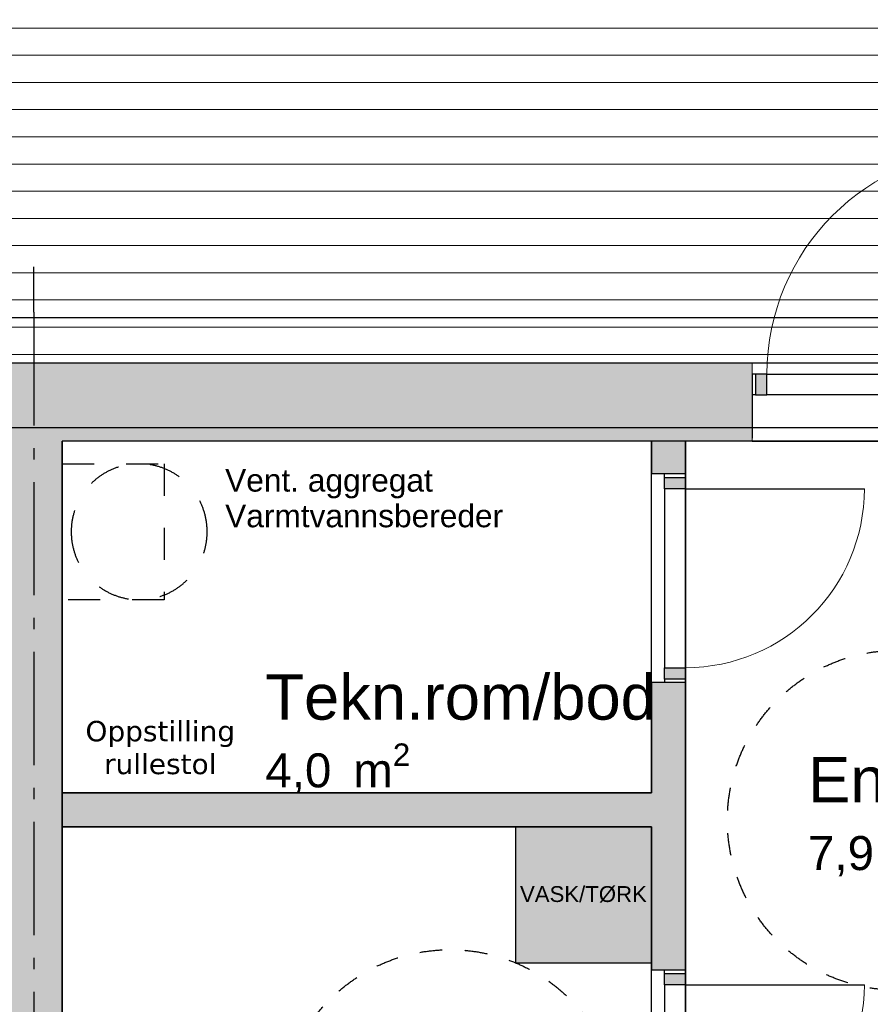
# Model space of a CAD drawing. Header units: millimetres. Extents: x 159314 to 204670, y 149478 to 189280.
# Tile 28 of 43: x 190596 to 194350, y 160348 to 164694. Entities that reach past the tile are written whole.
import ezdxf
from ezdxf.enums import TextEntityAlignment as Align

# ---------------------------------------------------------------- set-up
doc = ezdxf.new("R2010")
doc.units = ezdxf.units.MM
doc.header["$LTSCALE"] = 0.5
doc.header["$MEASUREMENT"] = 0
for name, pattern in [('Akselinje', [1500, 1000, -200, 100, -200]), ('PLINE', [0]), ('Små Stiplet', [564.444444, 282.222222, -282.222222]), ('Stipling', [400, 200, -200])]:
    doc.linetypes.add(name, pattern=pattern)
for name, color, linetype in [('0(Nye konstruksjoner)', 7, 'Continuous'), ('23-- Yttervegger (Skravur)(Nye konstruksjoner)', 7, 'Continuous'), ('23-- Yttervegger(Nye konstruksjoner)', 7, 'Continuous'), ('24-- Innervegger (Skravur)(Nye konstruksjoner)', 7, 'Continuous'), ('24-- Innervegger(Nye konstruksjoner)', 7, 'Continuous'), ('244- Vinduer_ dører_ foldevegger(Nye konstruksjoner)', 7, 'Continuous'), ('25-- Dekker(Nye konstruksjoner)', 7, 'Continuous'), ('251- Frittbærende dekker(Nye konstruksjoner)', 7, 'Continuous'), ('26-- Yttertak(Nye konstruksjoner)', 7, 'Continuous'), ('315- Utstyr for sanitærinstallasjoner (Skravur)(Nye konstruksjoner)', 7, 'Continuous'), ('315- Utstyr for sanitærinstallasjoner(Nye konstruksjoner)', 7, 'Continuous'), ('822- Modullinjer(Nye konstruksjoner)', 7, 'Continuous'), ('838- Annen tekst(Nye konstruksjoner)', 7, 'Continuous'), ('862- M___Nettoareal(Nye konstruksjoner)', 7, 'Continuous'), ('862- M___Nettoareal(Polylinje)(Nye konstruksjoner)', 7, 'Continuous'), ('862- M___Nettoareal(Tekst)(Nye konstruksjoner)', 7, 'Continuous'), ('878- Annen overflate_visuell informasjon_snusirkler(Nye konstruksjoner)', 7, 'Continuous')]:
    doc.layers.add(name, color=color, linetype=linetype)
for name, color, linetype, lineweight in [('234- Vinduer_ dører_ porter(Nye konstruksjoner)', 7, 'Continuous', 0), ('235- Utvendig kledning og overflate(Nye konstruksjoner)', 7, 'Continuous', 0), ('236- Innvendig kledning og overflate(Nye konstruksjoner)', 7, 'Continuous', 0), ('255- Gulvoverflate(Nye konstruksjoner)', 7, 'Continuous', 0)]:
    doc.layers.add(name, color=color, linetype=linetype, lineweight=lineweight)
doc.styles.add('GENERATED_STYLE_1', font='arial.ttf')
doc.styles.add('GENERATED_STYLE_2', font='verdana.ttf')
doc.styles.add('GENERATED_STYLE_4', font='arialbd.ttf')

# ---------------------------------------------------------------- blocks, each defined once
blk = doc.blocks.new('Leilighet 8_102_20_1', base_point=(197168.6, 153864.1))
at = {"layer": '862- M___Nettoareal(Polylinje)(Nye konstruksjoner)', "linetype": 'PLINE', "flags": 128}
blk.add_lwpolyline([(190783.9, 155333.7), (198298.9, 155333.7), (198298.9, 162833.7), (190783.9, 162833.7)], close=True, dxfattribs=at)
at = {"layer": '862- M___Nettoareal(Tekst)(Nye konstruksjoner)', "style": 'GENERATED_STYLE_1'}
for tag, height, p in [('DUMMY_861', 300, (198106.5, 154217.7)), ('ROOM_NAME', 300, (196230.7, 154149.1)), ('DUMMY_862', 150, (196230.7, 153746.3))]:
    blk.add_attdef(tag, text='', height=height, dxfattribs=at).set_placement(p, align=Align.TOP_LEFT)
blk = doc.blocks.new('Entre_106_25_1', base_point=(194342.7, 161892.6))
at = {"layer": '862- M___Nettoareal(Polylinje)(Nye konstruksjoner)', "linetype": 'PLINE', "flags": 128}
blk.add_lwpolyline([(195638.9, 159083.7), (195638.9, 162833.7), (193534.2, 162833.7), (193534.2, 159083.7)], close=True, dxfattribs=at)
at = {"layer": '862- M___Nettoareal(Tekst)(Nye konstruksjoner)', "insert": (194075.4, 161134.4), "char_height": 150, "attachment_point": 1, "style": 'GENERATED_STYLE_1'}
blk.add_mtext('\\A1;{\\pql;\\pt0,24100;\\fArial|b0|i0|c0|p0;\\W1.000000;7,9\\fArial|b0|i0|c0|p0;\\W1.000000;\\A1{\\H.66x;\\S^  ;}\\fArial|b0|i0|c0|p0;\\W1.000000; m\\fArial|b0|i0|c0|p0;\\W1.000000;\\A1{\\H.66x;\\S2^  ;}}', dxfattribs=at)
at = {"layer": '862- M___Nettoareal(Tekst)(Nye konstruksjoner)', "style": 'GENERATED_STYLE_1'}
for tag, height, p in [('DUMMY_861', 200, (194731, 161485.1)), ('ROOM_NAME', 200, (194075.4, 161439.4)), ('DUMMY_862', 150, (194075.4, 161170.8))]:
    blk.add_attdef(tag, text='', height=height, dxfattribs=at).set_placement(p, align=Align.TOP_LEFT)
blk = doc.blocks.new('Tekn.rom_bod_104_27_1', base_point=(191973, 160568.1))
at = {"layer": '862- M___Nettoareal(Polylinje)(Nye konstruksjoner)', "linetype": 'PLINE', "flags": 128}
blk.add_lwpolyline([(190783.9, 162833.7), (190783.9, 161281.4), (193384.2, 161281.4), (193384.2, 162833.7)], close=True, dxfattribs=at)
at = {"layer": '862- M___Nettoareal(Tekst)(Nye konstruksjoner)', "insert": (191680.6, 161499.4), "char_height": 150, "attachment_point": 1, "style": 'GENERATED_STYLE_1'}
blk.add_mtext('\\A1;{\\pql;\\pt0,24100;\\fArial|b0|i0|c0|p0;\\W1.000000;4,0\\fArial|b0|i0|c0|p0;\\W1.000000;\\A1{\\H.66x;\\S^  ;}\\fArial|b0|i0|c0|p0;\\W1.000000; m\\fArial|b0|i0|c0|p0;\\W1.000000;\\A1{\\H.66x;\\S2^  ;}}', dxfattribs=at)
at = {"layer": '862- M___Nettoareal(Tekst)(Nye konstruksjoner)', "style": 'GENERATED_STYLE_1'}
for tag, height, p in [('DUMMY_861', 200, (193342.4, 161850.1)), ('ROOM_NAME', 200, (191680.6, 161804.4)), ('DUMMY_862', 150, (191680.6, 161535.8))]:
    blk.add_attdef(tag, text='', height=height, dxfattribs=at).set_placement(p, align=Align.TOP_LEFT)
blk = doc.blocks.new('Bad_103_28_1', base_point=(193003.6, 159570.1))
at = {"layer": '862- M___Nettoareal(Polylinje)(Nye konstruksjoner)', "linetype": 'PLINE', "flags": 128}
blk.add_lwpolyline([(193384.2, 158581), (193384.2, 161131.4), (190783.9, 161131.4), (190783.9, 160286), (191033.9, 160286), (191033.9, 159776), (190783.9, 159776), (190783.9, 158581)], close=True, dxfattribs=at)
at = {"layer": '862- M___Nettoareal(Tekst)(Nye konstruksjoner)', "insert": (192303, 159639.6), "char_height": 150, "attachment_point": 1, "style": 'GENERATED_STYLE_1'}
blk.add_mtext('\\A1;{\\pql;\\pt0,24100;\\fArial|b0|i0|c0|p0;\\W1.000000;6,5\\fArial|b0|i0|c0|p0;\\W1.000000;\\A1{\\H.66x;\\S^  ;}\\fArial|b0|i0|c0|p0;\\W1.000000; m\\fArial|b0|i0|c0|p0;\\W1.000000;\\A1{\\H.66x;\\S2^  ;}}', dxfattribs=at)
at = {"layer": '862- M___Nettoareal(Tekst)(Nye konstruksjoner)', "style": 'GENERATED_STYLE_1'}
for tag, height, p in [('DUMMY_861', 200, (192791, 159990.3)), ('ROOM_NAME', 200, (192303, 159944.6)), ('DUMMY_862', 150, (192303, 159676))]:
    blk.add_attdef(tag, text='', height=height, dxfattribs=at).set_placement(p, align=Align.TOP_LEFT)
blk = doc.blocks.new('Dør[2]_1')
at = {"layer": '23-- Yttervegger (Skravur)(Nye konstruksjoner)', "linetype": 'Continuous'}
for points in [[(193844.2, 163037.7), (193894.2, 163037.7), (193894.2, 163129.7), (193844.2, 163129.7)], [(194934.2, 163129.7), (194884.2, 163129.7), (194884.2, 163037.7), (194934.2, 163037.7)]]:
    blk.add_hatch(color=256, dxfattribs=at).paths.add_polyline_path(points)
at = {"layer": '234- Vinduer_ dører_ porter(Nye konstruksjoner)', "linetype": 'PLINE'}
blk.add_arc((194884.2, 163129.7), 990, 90, 180, dxfattribs=at)
at = {"layer": '235- Utvendig kledning og overflate(Nye konstruksjoner)', "linetype": 'PLINE'}
for p, q in [((193829.2, 163179.7), (193829.2, 163160.7)), ((194949.2, 163179.7), (194949.2, 163160.7)), ((193829.2, 163160.7), (193829.2, 163129.7)), ((194949.2, 163160.7), (194949.2, 163129.7)), ((193829.2, 163129.7), (193829.2, 163124.7)), ((193829.2, 163129.7), (193829.2, 163124.7)), ((193829.2, 163124.7), (193829.2, 163101.7)), ((193829.2, 163124.7), (193829.2, 163101.7)), ((193829.2, 163101.7), (193829.2, 163092.7)), ((193829.2, 163101.7), (193829.2, 163092.7)), ((194949.2, 163129.7), (194949.2, 163124.7)), ((194949.2, 163129.7), (194949.2, 163124.7)), ((194949.2, 163124.7), (194949.2, 163101.7)), ((194949.2, 163124.7), (194949.2, 163101.7)), ((194949.2, 163101.7), (194949.2, 163092.7)), ((194949.2, 163101.7), (194949.2, 163092.7))]:
    blk.add_line(p, q, dxfattribs=at)
at = {"layer": '236- Innvendig kledning og overflate(Nye konstruksjoner)', "linetype": 'PLINE'}
for p, q in [((193829.2, 162846.7), (193829.2, 162833.7)), ((194949.2, 162846.7), (194949.2, 162833.7))]:
    blk.add_line(p, q, dxfattribs=at)
at = {"layer": '244- Vinduer_ dører_ foldevegger(Nye konstruksjoner)', "linetype": 'PLINE'}
for p, q in [((194884.2, 163129.7), (194884.2, 164119.7)), ((193829.2, 163179.7), (194949.2, 163179.7)), ((193844.2, 163129.7), (193829.2, 163129.7)), ((193829.2, 163129.7), (193829.2, 163037.7)), ((193829.2, 163092.7), (193829.2, 163037.7)), ((193829.2, 163092.7), (193829.2, 163037.7)), ((193894.2, 163129.7), (193844.2, 163129.7)), ((193844.2, 163129.7), (193844.2, 163037.7)), ((193894.2, 163129.7), (194884.2, 163129.7)), ((193894.2, 163037.7), (193894.2, 163129.7)), ((194934.2, 163129.7), (194884.2, 163129.7)), ((194884.2, 163129.7), (194884.2, 163037.7)), ((194934.2, 163129.7), (194949.2, 163129.7)), ((194934.2, 163037.7), (194934.2, 163129.7)), ((194949.2, 163129.7), (194949.2, 163037.7)), ((194949.2, 163092.7), (194949.2, 163037.7)), ((194949.2, 163092.7), (194949.2, 163037.7)), ((193844.2, 163037.7), (193829.2, 163037.7)), ((193829.2, 163037.7), (193829.2, 162894.7)), ((193844.2, 163037.7), (193894.2, 163037.7)), ((194884.2, 163037.7), (193894.2, 163037.7)), ((194884.2, 163037.7), (194934.2, 163037.7)), ((194934.2, 163037.7), (194949.2, 163037.7)), ((194949.2, 163037.7), (194949.2, 162894.7)), ((193829.2, 162894.7), (193829.2, 162846.7)), ((194949.2, 162894.7), (194949.2, 162846.7)), ((193829.2, 162833.7), (194949.2, 162833.7))]:
    blk.add_line(p, q, dxfattribs=at)
blk = doc.blocks.new('Dør[21]_1')
at = {"layer": '24-- Innervegger (Skravur)(Nye konstruksjoner)', "linetype": 'Continuous'}
for points in [[(193534.2, 160483.7), (193442.2, 160483.7), (193442.2, 160433.7), (193534.2, 160433.7)], [(193442.2, 159593.7), (193534.2, 159593.7), (193534.2, 159643.7), (193442.2, 159643.7)]]:
    blk.add_hatch(color=256, dxfattribs=at).paths.add_polyline_path(points)
at = {"layer": '234- Vinduer_ dører_ porter(Nye konstruksjoner)', "linetype": 'PLINE'}
blk.add_arc((193534.2, 160433.7), 790, 270, 0, dxfattribs=at)
at = {"layer": '244- Vinduer_ dører_ foldevegger(Nye konstruksjoner)', "linetype": 'PLINE'}
for p, q in [((193384.2, 159578.7), (193384.2, 160498.7)), ((193442.2, 160498.7), (193384.2, 160498.7)), ((193442.2, 160483.7), (193442.2, 160498.7)), ((193534.2, 160498.7), (193442.2, 160498.7)), ((193534.2, 160498.7), (193442.2, 160498.7)), ((193534.2, 160498.7), (193442.2, 160498.7)), ((193442.2, 160433.7), (193442.2, 160483.7)), ((193442.2, 160483.7), (193534.2, 160483.7)), ((193534.2, 159578.7), (193534.2, 160498.7)), ((193534.2, 160483.7), (193534.2, 160498.7)), ((193534.2, 160483.7), (193534.2, 160433.7)), ((193442.2, 160433.7), (193442.2, 159643.7)), ((193534.2, 160433.7), (193442.2, 160433.7)), ((193534.2, 159643.7), (193534.2, 160433.7)), ((193534.2, 160433.7), (194324.2, 160433.7)), ((193442.2, 159593.7), (193442.2, 159643.7)), ((193442.2, 159643.7), (193534.2, 159643.7)), ((193534.2, 159643.7), (193534.2, 159593.7)), ((193442.2, 159578.7), (193384.2, 159578.7)), ((193442.2, 159593.7), (193442.2, 159578.7)), ((193534.2, 159593.7), (193442.2, 159593.7)), ((193534.2, 159578.7), (193442.2, 159578.7)), ((193534.2, 159578.7), (193442.2, 159578.7)), ((193534.2, 159578.7), (193442.2, 159578.7)), ((193534.2, 159593.7), (193534.2, 159578.7))]:
    blk.add_line(p, q, dxfattribs=at)
blk = doc.blocks.new('Dør[22]_1')
at = {"layer": '24-- Innervegger (Skravur)(Nye konstruksjoner)', "linetype": 'Continuous'}
for points in [[(193534.2, 162673.7), (193442.2, 162673.7), (193442.2, 162623.7), (193534.2, 162623.7)], [(193442.2, 161783.7), (193534.2, 161783.7), (193534.2, 161833.7), (193442.2, 161833.7)]]:
    blk.add_hatch(color=256, dxfattribs=at).paths.add_polyline_path(points)
at = {"layer": '234- Vinduer_ dører_ porter(Nye konstruksjoner)', "linetype": 'PLINE'}
blk.add_arc((193534.2, 162623.7), 790, 270, 0, dxfattribs=at)
at = {"layer": '244- Vinduer_ dører_ foldevegger(Nye konstruksjoner)', "linetype": 'PLINE'}
for p, q in [((193384.2, 161768.7), (193384.2, 162688.7)), ((193442.2, 162688.7), (193384.2, 162688.7)), ((193442.2, 162673.7), (193442.2, 162688.7)), ((193534.2, 162688.7), (193442.2, 162688.7)), ((193534.2, 162688.7), (193442.2, 162688.7)), ((193534.2, 162688.7), (193442.2, 162688.7)), ((193442.2, 162623.7), (193442.2, 162673.7)), ((193442.2, 162673.7), (193534.2, 162673.7)), ((193534.2, 161768.7), (193534.2, 162688.7)), ((193534.2, 162673.7), (193534.2, 162688.7)), ((193534.2, 162673.7), (193534.2, 162623.7)), ((193442.2, 162623.7), (193442.2, 161833.7)), ((193534.2, 162623.7), (193442.2, 162623.7)), ((193534.2, 161833.7), (193534.2, 162623.7)), ((193534.2, 162623.7), (194324.2, 162623.7)), ((193442.2, 161783.7), (193442.2, 161833.7)), ((193442.2, 161833.7), (193534.2, 161833.7)), ((193534.2, 161833.7), (193534.2, 161783.7)), ((193442.2, 161768.7), (193384.2, 161768.7)), ((193442.2, 161783.7), (193442.2, 161768.7)), ((193534.2, 161783.7), (193442.2, 161783.7)), ((193534.2, 161768.7), (193442.2, 161768.7)), ((193534.2, 161768.7), (193442.2, 161768.7)), ((193534.2, 161768.7), (193442.2, 161768.7)), ((193534.2, 161783.7), (193534.2, 161768.7))]:
    blk.add_line(p, q, dxfattribs=at)
blk = doc.blocks.new('Vaskemaskin[41]_1', base_point=(193084.2, 161131.4))
at = {"layer": '315- Utstyr for sanitærinstallasjoner (Skravur)(Nye konstruksjoner)', "linetype": 'Continuous'}
blk.add_hatch(color=256, dxfattribs=at).paths.add_polyline_path([(192784.2, 161131.4), (192784.2, 160531.4), (193384.2, 160531.4), (193384.2, 161131.4)])
at = {"layer": '315- Utstyr for sanitærinstallasjoner(Nye konstruksjoner)', "linetype": 'Continuous', "flags": 128}
blk.add_lwpolyline([(192784.2, 161131.4), (192784.2, 160531.4), (193384.2, 160531.4), (193384.2, 161131.4)], close=True, dxfattribs=at)
at = {"layer": '315- Utstyr for sanitærinstallasjoner(Nye konstruksjoner)', "linetype": 'Continuous', "style": 'GENERATED_STYLE_1'}
blk.add_attdef('stDisplayText', text='', height=70, dxfattribs=at).set_placement((193084.2, 160834.7), align=Align.MIDDLE_CENTER)
blk = doc.blocks.new('Standard grid marker[146]_1', base_point=(190658.9, 163603.2))
at = {"layer": '822- Modullinjer(Nye konstruksjoner)', "linetype": 'Akselinje'}
for q in [(190658.9, 163603.2), (190658.9, 150687.7)]:
    blk.add_line((190658.9, 163403.2), q, dxfattribs=at)
at = {"layer": '822- Modullinjer(Nye konstruksjoner)', "style": 'GENERATED_STYLE_4'}
blk.add_attdef('AC_MarkerText_1', text='', height=350, rotation=360, dxfattribs=at).set_placement((190658.9, 150162.7), align=Align.TOP_CENTER)
blk = doc.blocks.new('Standard grid marker[149]_1', base_point=(171952.9, 162893.7))
at = {"layer": '822- Modullinjer(Nye konstruksjoner)', "linetype": 'Akselinje'}
blk.add_line((172152.9, 162893.7), (202944.9, 162893.7), dxfattribs=at)
at = {"layer": '822- Modullinjer(Nye konstruksjoner)', "style": 'GENERATED_STYLE_4'}
for tag, p in [('AC_MarkerText_1_0', (171452.9, 163068.7)), ('AC_MarkerText_1_1', (203644.9, 163068.7))]:
    blk.add_attdef(tag, text='', height=350, dxfattribs=at).set_placement(p, align=Align.TOP_CENTER)

msp = doc.modelspace()

# ---------------------------------------------------------------- hatches: boundary and pattern name
at = {"layer": '23-- Yttervegger (Skravur)(Nye konstruksjoner)', "linetype": 'Continuous'}
for points in [[(187688.9, 163160.7), (190658.9, 163160.7), (190658.9, 163179.7), (187688.9, 163179.7)], [(190658.9, 163179.7), (190658.9, 163160.7), (193829.2, 163160.7), (193829.2, 163179.7)], [(187688.9, 163124.7), (190658.9, 163124.7), (190658.9, 163160.7), (187688.9, 163160.7)], [(190658.9, 163160.7), (190658.9, 163124.7), (193829.2, 163124.7), (193829.2, 163160.7)], [(187688.9, 163101.7), (190658.9, 163101.7), (190658.9, 163124.7), (187688.9, 163124.7)], [(187688.9, 163092.7), (190658.9, 163092.7), (190658.9, 163101.7), (187688.9, 163101.7)], [(187688.9, 162894.7), (190658.9, 162894.7), (190658.9, 163092.7), (187688.9, 163092.7)], [(190658.9, 163124.7), (190658.9, 163101.7), (193829.2, 163101.7), (193829.2, 163124.7)], [(190658.9, 163101.7), (190658.9, 163092.7), (193829.2, 163092.7), (193829.2, 163101.7)], [(190658.9, 163092.7), (190658.9, 162894.7), (193829.2, 162894.7), (193829.2, 163092.7)], [(190783.9, 162846.7), (193829.2, 162846.7), (193829.2, 162894.7), (190783.9, 162894.7)], [(193829.2, 162846.7), (190783.9, 162846.7), (190783.9, 162833.7), (193829.2, 162833.7)]]:
    msp.add_hatch(color=256, dxfattribs=at).paths.add_polyline_path(points)
at = {"layer": '24-- Innervegger (Skravur)(Nye konstruksjoner)', "linetype": 'Continuous'}
for points in [[(190533.9, 162846.7), (190658.9, 162846.7), (190658.9, 162894.7), (190533.9, 162894.7)], [(190783.9, 162894.7), (190658.9, 162894.7), (190658.9, 162846.7), (190783.9, 162846.7)], [(190533.9, 162833.7), (190658.9, 162833.7), (190658.9, 162846.7), (190533.9, 162846.7)], [(190783.9, 155333.7), (190783.9, 162833.7), (190533.9, 162833.7), (190533.9, 155333.7)], [(190783.9, 155333.7), (190783.9, 162833.7), (190533.9, 162833.7), (190533.9, 155333.7)], [(190783.9, 162846.7), (190658.9, 162846.7), (190658.9, 162833.7), (190783.9, 162833.7)], [(193534.2, 162833.7), (193384.2, 162833.7), (193384.2, 162688.7), (193534.2, 162688.7)], [(193384.2, 160498.7), (193534.2, 160498.7), (193534.2, 161768.7), (193384.2, 161768.7)], [(190783.9, 161131.4), (193384.2, 161131.4), (193384.2, 161281.4), (190783.9, 161281.4)]]:
    msp.add_hatch(color=256, dxfattribs=at).paths.add_polyline_path(points)
at = {"layer": '255- Gulvoverflate(Nye konstruksjoner)', "linetype": 'Continuous'}
h = msp.add_hatch(dxfattribs=at)
h.set_pattern_fill('LINJER_120_MM_0001', color=256, style=0, pattern_type=2)
h.set_pattern_definition([(0, (188973.87, 180376.58), (0, 120), [])])
h.paths.add_polyline_path([(182885.5, 163179.7), (195827.9, 163179.7), (195827.9, 165203.7), (186264.9, 165203.7), (186264.9, 171018.7), (194294.9, 171018.7), (194294.9, 177287.7), (194294.9, 183129.7), (186222.9, 183129.7), (186222.9, 180629.7), (184348.9, 180629.7), (184348.9, 165107.7), (182885.5, 165107.7)])

# ---------------------------------------------------------------- linework, layer by layer
at = {"layer": '23-- Yttervegger(Nye konstruksjoner)', "linetype": 'PLINE'}
for p, q in [((193829.2, 163092.7), (193829.2, 163037.7)), ((193829.2, 163037.7), (193829.2, 162894.7)), ((193829.2, 162894.7), (193829.2, 162846.7))]:
    msp.add_line(p, q, dxfattribs=at)
at = {"layer": '235- Utvendig kledning og overflate(Nye konstruksjoner)', "linetype": 'PLINE'}
for p, q in [((193829.2, 163179.7), (193829.2, 163160.7)), ((193829.2, 163160.7), (193829.2, 163129.7)), ((193829.2, 163129.7), (193829.2, 163124.7)), ((193829.2, 163124.7), (193829.2, 163101.7)), ((193829.2, 163101.7), (193829.2, 163092.7))]:
    msp.add_line(p, q, dxfattribs=at)
at = {"layer": '235- Utvendig kledning og overflate(Nye konstruksjoner)', "linetype": 'PLINE', "flags": 128}
for points in [[(190658.9, 163179.7), (187688.9, 163179.7)], [(193829.2, 163179.7), (190658.9, 163179.7)]]:
    msp.add_lwpolyline(points, dxfattribs=at)
at = {"layer": '236- Innvendig kledning og overflate(Nye konstruksjoner)', "linetype": 'PLINE'}
msp.add_line((193829.2, 162846.7), (193829.2, 162833.7), dxfattribs=at)
at = {"layer": '236- Innvendig kledning og overflate(Nye konstruksjoner)', "linetype": 'PLINE', "flags": 128}
for points in [[(190783.9, 162833.7), (193384.2, 162833.7)], [(193534.2, 162833.7), (193829.2, 162833.7)]]:
    msp.add_lwpolyline(points, dxfattribs=at)
at = {"layer": '24-- Innervegger(Nye konstruksjoner)', "linetype": 'PLINE'}
for p, q in [((193442.2, 162688.7), (193384.2, 162688.7)), ((193534.2, 162688.7), (193442.2, 162688.7)), ((193442.2, 161768.7), (193384.2, 161768.7)), ((193534.2, 161768.7), (193442.2, 161768.7)), ((193442.2, 160498.7), (193384.2, 160498.7)), ((193534.2, 160498.7), (193442.2, 160498.7))]:
    msp.add_line(p, q, dxfattribs=at)
at = {"layer": '24-- Innervegger(Nye konstruksjoner)', "linetype": 'PLINE', "flags": 128}
for points in [[(190783.9, 158581), (190783.9, 162833.7)], [(190783.9, 158581), (190783.9, 162833.7)], [(193384.2, 162833.7), (193384.2, 162688.7)], [(193534.2, 162688.7), (193534.2, 162833.7)], [(193384.2, 161768.7), (193384.2, 161281.4)], [(193534.2, 160498.7), (193534.2, 161768.7)], [(193384.2, 161281.4), (190783.9, 161281.4)], [(190783.9, 161281.4), (190783.9, 161131.4)], [(190783.9, 161131.4), (193384.2, 161131.4)], [(193384.2, 161131.4), (193384.2, 160498.7)]]:
    msp.add_lwpolyline(points, dxfattribs=at)
at = {"layer": '25-- Dekker(Nye konstruksjoner)', "linetype": 'PLINE', "flags": 128}
msp.add_lwpolyline([(182885.5, 163179.7), (195827.9, 163179.7), (195827.9, 165203.7), (186264.9, 165203.7), (186264.9, 171018.7), (194294.9, 171018.7), (194294.9, 177287.7), (194294.9, 183129.7), (186222.9, 183129.7), (186222.9, 180629.7), (184348.9, 180629.7), (184348.9, 165107.7), (182885.5, 165107.7)], close=True, dxfattribs=at)
at = {"layer": '251- Frittbærende dekker(Nye konstruksjoner)', "linetype": 'PLINE', "flags": 128}
msp.add_lwpolyline([(184348.9, 165107.7), (182722.9, 165107.7), (182722.9, 163179.7), (196044.9, 163179.7), (196044.9, 165549.7), (194744.9, 165549.7), (194744.9, 165107.7), (186264.9, 165107.7), (186264.9, 171289.7), (186514.9, 171289.7), (186514.9, 178318.7), (184348.9, 178318.7)], close=True, dxfattribs=at)
at = {"layer": '26-- Yttertak(Nye konstruksjoner)', "linetype": 'PLINE', "flags": 128}
for points in [[(182572.9, 163379.7), (198744.9, 163379.6)], [(182958.9, 162893.7), (198358.9, 162893.6)]]:
    msp.add_lwpolyline(points, dxfattribs=at)
at = {"layer": '315- Utstyr for sanitærinstallasjoner(Nye konstruksjoner)', "linetype": 'Stipling'}
msp.add_line((193384.2, 161281.4), (193384.2, 162833.7), dxfattribs=at)
at = {"layer": '315- Utstyr for sanitærinstallasjoner(Nye konstruksjoner)', "linetype": 'Små Stiplet'}
msp.add_lwpolyline([(190783.9, 162733.7), (191233.9, 162733.7), (191233.9, 162133.7), (190783.9, 162133.7)], close=True, dxfattribs=at)
msp.add_lwpolyline([(190823.7, 162433.7, 1), (191423.7, 162433.7, 1)], format="xyb", close=True, dxfattribs=at)
at = {"layer": '878- Annen overflate_visuell informasjon_snusirkler(Nye konstruksjoner)', "linetype": 'Stipling'}
for centre in [(194469.7, 161160.3), (192495.7, 159839.2)]:
    msp.add_circle(centre, 750, dxfattribs=at)

# ---------------------------------------------------------------- block references
at = {"layer": '244- Vinduer_ dører_ foldevegger(Nye konstruksjoner)', "linetype": 'PLINE'}
for name in ['Dør[2]_1', 'Dør[22]_1', 'Dør[21]_1']:
    msp.add_blockref(name, (0, 0), dxfattribs=at)
at = {"layer": '315- Utstyr for sanitærinstallasjoner(Nye konstruksjoner)', "linetype": 'Continuous'}
ref = msp.add_blockref('Vaskemaskin[41]_1', (193084.2, 161131.4), dxfattribs=at)
ref.add_attrib('stDisplayText', 'VASK/TØRK', dxfattribs={"color": 7, "linetype": 'Continuous', "height": 70, "style": 'GENERATED_STYLE_1'}).set_placement((193084.2, 160834.7), align=Align.MIDDLE_CENTER)
at = {"layer": '822- Modullinjer(Nye konstruksjoner)', "linetype": 'PLINE'}
for name, p in [('Standard grid marker[146]_1', (190658.9, 163603.2)), ('Standard grid marker[149]_1', (171952.9, 162893.7))]:
    msp.add_blockref(name, p, dxfattribs=at)
at = {"layer": '862- M___Nettoareal(Nye konstruksjoner)', "linetype": 'Continuous'}
msp.add_blockref('Leilighet 8_102_20_1', (197168.6, 153864.1), dxfattribs=at)
ref = msp.add_blockref('Tekn.rom_bod_104_27_1', (191973, 160568.1), dxfattribs=at)
ref.add_attrib('ROOM_NAME', 'Tekn.rom/bod', dxfattribs={"layer": '862- M___Nettoareal(Tekst)(Nye konstruksjoner)', "color": 7, "height": 200, "style": 'GENERATED_STYLE_1'}).set_placement((191680.6, 161804.4), align=Align.TOP_LEFT)
ref = msp.add_blockref('Entre_106_25_1', (194342.7, 161892.6), dxfattribs=at)
ref.add_attrib('ROOM_NAME', 'Entre', dxfattribs={"layer": '862- M___Nettoareal(Tekst)(Nye konstruksjoner)', "color": 7, "height": 200, "style": 'GENERATED_STYLE_1'}).set_placement((194075.4, 161439.4), align=Align.TOP_LEFT)
ref = msp.add_blockref('Bad_103_28_1', (193003.6, 159570.1), dxfattribs=at)
ref.add_attrib('ROOM_NAME', 'Bad', dxfattribs={"layer": '862- M___Nettoareal(Tekst)(Nye konstruksjoner)', "color": 7, "height": 200, "style": 'GENERATED_STYLE_1'}).set_placement((192303, 159944.6), align=Align.TOP_LEFT)

# ---------------------------------------------------------------- texts
at = {"layer": '0(Nye konstruksjoner)', "linetype": 'Continuous', "insert": (191216.7, 161362.2), "char_height": 90, "attachment_point": 8, "line_spacing_factor": 0.966296, "style": 'GENERATED_STYLE_2'}
msp.add_mtext('\\A1;{\\pqc;\\fVerdana|b0|i0|c0|p0;\\W1.000000;Oppstilling\\P\\pqc;\\fVerdana|b0|i0|c0|p0;\\W1.000000;rullestol}', dxfattribs=at)
at = {"layer": '838- Annen tekst(Nye konstruksjoner)', "linetype": 'Continuous', "insert": (191503.1, 162710.8), "char_height": 100, "attachment_point": 1, "line_spacing_factor": 0.942898, "style": 'GENERATED_STYLE_1'}
msp.add_mtext('\\A1;{\\pql;\\fArial|b0|i0|c0|p0;\\W1.000000;Vent. aggregat\\P\\pql;\\fArial|b0|i0|c0|p0;\\W1.000000;Varmtvannsbereder}', dxfattribs=at)

doc.saveas('drawing.dxf')
